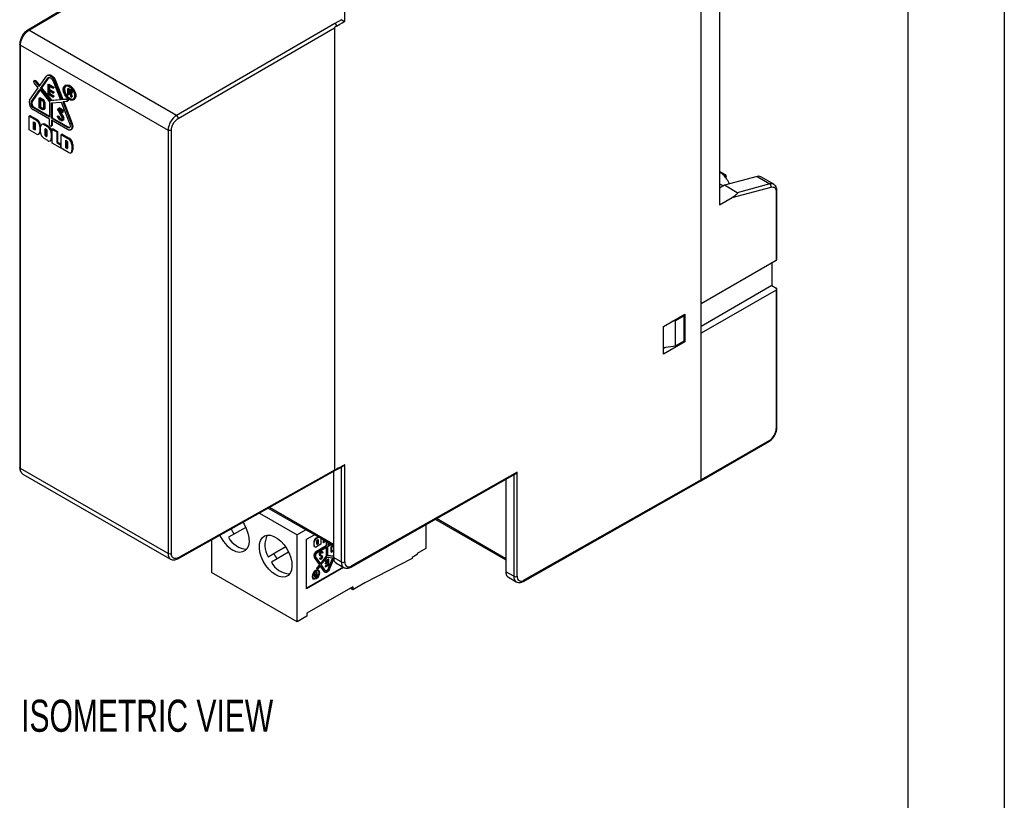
# Model space of a CAD drawing. Header units: millimetres. Extents: x 0 to 349, y 0 to 270.
# Tile 4 of 5: x 268 to 349, y 131 to 195. Entities that reach past the tile are written whole.
import ezdxf

# ---------------------------------------------------------------- set-up
doc = ezdxf.new("R2010")
doc.units = ezdxf.units.MM
doc.header["$LTSCALE"] = 1.25
doc.layers.add('DIMENSIONS', color=140, linetype='Continuous', lineweight=25)
doc.layers.add('TEXT', color=140, linetype='Continuous', lineweight=25)
doc.styles.add('SLDTEXTSTYLE0', font='TXT', dxfattribs={"width": 0.7})

msp = doc.modelspace()

# ---------------------------------------------------------------- linework, layer by layer
at = {"color": 7, "linetype": 'Continuous'}
msp.add_line((349.253, 269.878), (349.253, 0.003), dxfattribs=at)
for p, q in [((324.267, 171.754), (324.267, 215.684)), ((325.787, 208.967), (325.787, 179.899)), ((294.887, 195.05), (294.887, 203.067)), ((282.242, 202.313), (268.754, 194.308)), ((268.855, 194.298), (282.296, 202.276)), ((294.074, 194.859), (281.025, 187.273)), ((294.608, 195.169), (294.074, 194.859)), ((281.025, 187.273), (268.855, 194.298)), ((281.167, 187.028), (294.038, 194.511)), ((294.038, 194.511), (294.038, 158.025)), ((268.099, 193.157), (268.099, 158.237)), ((268.157, 193.076), (280.321, 186.054)), ((268.157, 158.155), (268.157, 193.076)), ((269.342, 190.153), (269.271, 190.113)), ((269.623, 189.554), (269.286, 189.973)), ((269.429, 190.117), (269.358, 190.076)), ((269.358, 190.076), (269.695, 189.656)), ((269.429, 190.117), (269.743, 189.725)), ((269.695, 189.656), (270.29, 190.503)), ((269.82, 189.501), (270.415, 190.348)), ((270.486, 190.389), (269.891, 189.542)), ((270.424, 190.602), (270.353, 190.561)), ((270.486, 190.389), (270.415, 190.348)), ((270.494, 190.399), (270.486, 190.389)), ((270.851, 190.096), (271.446, 188.563)), ((271.046, 190.148), (270.976, 190.107)), ((270.976, 190.107), (271.571, 188.574)), ((271.046, 190.148), (271.641, 188.615)), ((268.914, 188.545), (269.623, 189.554)), ((269.039, 188.39), (269.748, 189.399)), ((269.77, 189.371), (269.11, 188.431)), ((269.748, 189.399), (270.561, 188.387)), ((269.891, 189.542), (269.82, 189.501)), ((270.633, 188.49), (269.82, 189.501)), ((269.891, 189.542), (270.704, 188.531)), ((270.417, 189.821), (270.488, 189.862)), ((270.849, 189.572), (270.417, 189.821)), ((270.417, 189.821), (270.417, 189.03)), ((270.471, 189.727), (270.849, 189.509)), ((270.471, 189.384), (270.471, 189.727)), ((270.471, 189.384), (270.542, 189.425)), ((270.849, 189.166), (270.471, 189.384)), ((270.471, 189.322), (270.849, 189.104)), ((270.471, 189.062), (270.471, 189.322)), ((270.471, 189.062), (270.542, 189.102)), ((270.488, 189.862), (270.92, 189.612)), ((270.542, 189.687), (270.542, 189.425)), ((270.542, 189.425), (270.92, 189.207)), ((270.542, 189.281), (270.542, 189.102)), ((270.542, 189.102), (270.92, 188.884)), ((270.849, 189.572), (270.92, 189.612)), ((270.849, 189.509), (270.849, 189.572)), ((270.849, 189.509), (270.92, 189.55)), ((270.849, 189.166), (270.92, 189.207)), ((270.849, 189.104), (270.849, 189.166)), ((270.849, 189.104), (270.92, 189.145)), ((270.92, 189.612), (270.92, 189.55)), ((270.92, 189.207), (270.92, 189.145)), ((271.893, 189.776), (271.822, 189.735)), ((272.108, 189.507), (272.037, 189.466)), ((272.037, 189.466), (272.037, 188.967)), ((272.235, 189.352), (272.037, 189.466)), ((272.073, 189.236), (272.073, 189.403)), ((272.073, 189.403), (272.235, 189.309)), ((272.144, 189.277), (272.073, 189.236)), ((272.235, 189.143), (272.073, 189.236)), ((272.073, 189.196), (272.217, 189.113)), ((272.073, 188.947), (272.073, 189.196)), ((272.108, 189.507), (272.306, 189.393)), ((272.144, 189.362), (272.144, 189.277)), ((272.144, 189.277), (272.306, 189.184)), ((272.144, 189.155), (272.144, 188.987)), ((272.217, 189.113), (272.318, 188.805)), ((272.306, 189.393), (272.235, 189.352)), ((272.306, 189.184), (272.235, 189.143)), ((272.312, 189.092), (272.383, 189.133)), ((272.336, 189.106), (272.428, 188.823)), ((269.11, 188.431), (269.039, 188.39)), ((269.702, 188.699), (269.773, 188.74)), ((269.702, 188.699), (269.952, 188.554)), ((269.702, 187.909), (269.702, 188.699)), ((269.738, 188.636), (269.952, 188.513)), ((269.738, 187.929), (269.738, 188.636)), ((269.773, 188.74), (270.023, 188.595)), ((269.809, 188.596), (269.809, 187.97)), ((269.952, 188.554), (270.023, 188.595)), ((270.052, 188.34), (270.052, 187.82)), ((270.088, 188.319), (270.159, 188.36)), ((270.088, 188.319), (270.088, 187.79)), ((270.159, 188.36), (270.159, 187.831)), ((270.417, 189.03), (270.849, 188.781)), ((270.849, 188.843), (270.471, 189.062)), ((270.561, 188.387), (270.561, 187.126)), ((271.446, 188.563), (270.633, 188.49)), ((270.704, 188.531), (270.633, 188.49)), ((270.704, 188.531), (271.433, 188.596)), ((270.705, 188.304), (271.518, 188.377)), ((270.705, 187.043), (270.705, 188.304)), ((270.776, 188.311), (270.776, 187.084)), ((270.849, 188.843), (270.92, 188.884)), ((270.849, 188.781), (270.849, 188.843)), ((270.849, 188.781), (270.92, 188.822)), ((270.92, 188.884), (270.92, 188.822)), ((271.518, 188.377), (272.227, 186.55)), ((271.641, 188.615), (271.571, 188.574)), ((271.571, 188.574), (271.908, 188.604)), ((271.641, 188.615), (271.978, 188.645)), ((271.98, 188.418), (271.643, 188.388)), ((271.643, 188.388), (272.352, 186.561)), ((271.726, 188.396), (272.422, 186.602)), ((271.978, 188.645), (271.908, 188.604)), ((271.995, 188.423), (272.065, 188.464)), ((272.037, 188.967), (272.073, 188.947)), ((272.144, 188.987), (272.073, 188.947)), ((272.358, 188.782), (272.257, 189.09)), ((272.318, 188.805), (272.358, 188.782)), ((272.428, 188.823), (272.358, 188.782)), ((272.504, 188.553), (272.575, 188.594)), ((269.302, 187.934), (269.232, 187.894)), ((270.561, 187.126), (269.232, 187.894)), ((270.561, 186.96), (269.232, 187.727)), ((269.302, 187.934), (270.561, 187.208)), ((269.952, 187.764), (269.702, 187.909)), ((269.738, 187.929), (269.809, 187.97)), ((269.952, 187.806), (269.738, 187.929)), ((269.809, 187.97), (270.023, 187.847)), ((269.952, 187.806), (270.023, 187.847)), ((270.057, 187.754), (270.127, 187.795)), ((270.088, 187.79), (270.159, 187.831)), ((271.259, 187.684), (271.591, 187.067)), ((271.283, 187.838), (271.26, 187.823)), ((271.356, 187.881), (271.285, 187.84)), ((271.332, 187.642), (271.403, 187.683)), ((271.648, 187.053), (271.332, 187.642)), ((271.349, 187.833), (271.42, 187.874)), ((271.486, 187.754), (271.349, 187.833)), ((271.385, 187.75), (271.47, 187.701)), ((271.403, 187.683), (271.719, 187.094)), ((271.42, 187.874), (271.557, 187.795)), ((271.557, 187.795), (271.486, 187.754)), ((271.523, 187.643), (271.583, 187.534)), ((271.553, 187.682), (271.623, 187.723)), ((271.623, 187.552), (271.553, 187.682)), ((271.583, 187.534), (271.623, 187.552)), ((271.623, 187.723), (271.694, 187.593)), ((271.623, 187.552), (271.694, 187.593)), ((268.936, 187.265), (268.865, 187.224)), ((268.865, 187.224), (269.454, 186.884)), ((268.865, 186.09), (268.865, 187.224)), ((268.936, 187.265), (269.525, 186.925)), ((269.238, 186.754), (269.332, 186.7)), ((269.238, 186.13), (269.238, 186.754)), ((269.309, 186.713), (269.309, 186.171)), ((269.525, 186.925), (269.454, 186.884)), ((270.561, 186.51), (270.561, 186.96)), ((270.776, 187.084), (270.705, 187.043)), ((272.034, 186.276), (270.705, 187.043)), ((272.034, 186.109), (270.705, 186.877)), ((270.705, 186.877), (270.705, 186.427)), ((270.776, 187.084), (272.105, 186.316)), ((270.776, 186.836), (270.776, 186.468)), ((271.196, 187.177), (271.267, 187.218)), ((271.236, 187.196), (271.196, 187.177)), ((271.196, 187.177), (271.282, 187.018)), ((271.236, 187.196), (271.307, 187.237)), ((271.311, 187.057), (271.236, 187.196)), ((271.267, 187.218), (271.307, 187.237)), ((271.307, 187.237), (271.382, 187.097)), ((271.382, 187.097), (271.311, 187.057)), ((271.348, 186.945), (271.528, 186.842)), ((271.364, 186.998), (271.435, 187.039)), ((271.507, 186.916), (271.364, 186.998)), ((271.435, 187.039), (271.578, 186.957)), ((271.578, 186.957), (271.507, 186.916)), ((271.6, 186.965), (271.569, 186.921)), ((271.591, 186.835), (271.662, 186.876)), ((271.606, 186.849), (271.66, 186.925)), ((271.676, 186.889), (271.606, 186.849)), ((271.719, 187.094), (271.648, 187.053)), ((271.66, 186.925), (271.73, 186.966)), ((271.73, 186.966), (271.676, 186.889)), ((269.454, 185.75), (268.865, 186.09)), ((269.309, 186.171), (269.238, 186.13)), ((269.332, 186.076), (269.238, 186.13)), ((269.309, 186.171), (269.376, 186.132)), ((269.376, 186.102), (269.332, 186.076)), ((269.376, 186.623), (269.376, 186.102)), ((269.82, 186.415), (269.749, 186.374)), ((269.749, 186.374), (269.749, 185.92)), ((269.818, 185.96), (269.749, 185.92)), ((269.818, 185.881), (269.818, 186.334)), ((269.82, 186.415), (269.82, 186.372)), ((269.975, 186.566), (269.904, 186.525)), ((270.183, 186.545), (270.112, 186.504)), ((270.112, 186.504), (270.407, 186.334)), ((270.183, 186.545), (270.478, 186.375)), ((270.235, 186.178), (270.191, 186.153)), ((270.191, 185.631), (270.191, 186.153)), ((270.235, 186.178), (270.284, 186.15)), ((270.262, 186.163), (270.262, 185.672)), ((270.328, 186.073), (270.328, 185.552)), ((270.478, 186.375), (270.407, 186.334)), ((270.684, 186.381), (270.754, 186.422)), ((270.77, 185.864), (270.701, 185.824)), ((270.776, 186.468), (270.705, 186.427)), ((270.841, 186.165), (270.77, 186.125)), ((270.77, 186.125), (271.143, 185.909)), ((270.77, 184.991), (270.77, 186.125)), ((270.841, 186.165), (271.214, 185.95)), ((271.214, 185.95), (271.143, 185.909)), ((271.143, 185.909), (271.143, 185.03)), ((271.214, 185.95), (271.214, 185.071)), ((272.105, 186.316), (272.034, 186.276)), ((272.293, 186.084), (272.364, 186.125)), ((272.422, 186.602), (272.352, 186.561)), ((280.321, 186.054), (280.321, 151.133)), ((280.603, 151.133), (280.603, 186.053)), ((269.663, 185.73), (269.733, 185.77)), ((270.407, 185.2), (270.112, 185.37)), ((270.262, 185.672), (270.191, 185.631)), ((270.306, 185.596), (270.235, 185.555)), ((270.284, 185.526), (270.235, 185.555)), ((270.328, 185.552), (270.284, 185.526)), ((270.306, 185.596), (270.328, 185.582)), ((270.615, 185.18), (270.686, 185.221)), ((270.701, 185.824), (270.701, 185.37)), ((270.77, 185.41), (270.701, 185.37)), ((271.214, 185.071), (271.143, 185.03)), ((271.214, 185.071), (271.517, 184.896)), ((271.588, 185.734), (271.517, 185.694)), ((271.517, 185.694), (272.106, 185.353)), ((271.517, 184.56), (271.517, 185.694)), ((271.588, 185.734), (272.177, 185.394)), ((271.89, 184.599), (271.89, 185.223)), ((271.89, 185.223), (271.983, 185.169)), ((271.961, 185.182), (271.961, 184.64)), ((272.027, 185.093), (272.027, 184.571)), ((272.177, 185.394), (272.106, 185.353)), ((271.448, 184.599), (270.77, 184.991)), ((271.143, 185.03), (271.448, 184.854)), ((271.517, 184.894), (271.448, 184.854)), ((271.448, 184.854), (271.448, 184.599)), ((271.517, 184.639), (271.448, 184.599)), ((272.106, 184.219), (271.517, 184.56)), ((271.961, 184.64), (271.89, 184.599)), ((271.983, 184.545), (271.89, 184.599)), ((271.961, 184.64), (272.027, 184.602)), ((272.027, 184.571), (271.983, 184.545)), ((272.314, 184.199), (272.385, 184.24)), ((272.471, 184.884), (272.401, 184.843)), ((272.401, 184.843), (272.401, 184.39)), ((272.471, 184.43), (272.401, 184.39)), ((272.471, 184.884), (272.471, 184.43)), ((326.276, 182.378), (325.787, 182.66)), ((325.898, 182.538), (326.286, 182.314)), ((328.869, 182.232), (326.176, 181.511)), ((328.869, 182.232), (329.93, 181.62)), ((330.247, 181.592), (329.186, 182.204)), ((325.787, 181.646), (326.098, 181.466)), ((326.176, 181.511), (325.787, 181.286)), ((327.237, 180.899), (326.176, 181.511)), ((326.832, 180.502), (330.035, 181.36)), ((329.93, 181.62), (327.237, 180.899)), ((330.513, 175.407), (330.513, 181.052)), ((325.787, 179.899), (326.832, 180.502)), ((330.454, 180.971), (330.454, 175.326)), ((324.267, 171.754), (330.454, 175.326)), ((330.101, 175.121), (330.101, 173.243)), ((330.101, 173.243), (324.267, 169.876)), ((330.454, 172.876), (324.267, 169.304)), ((330.101, 173.243), (330.454, 173.039)), ((330.454, 172.876), (330.454, 161.444)), ((330.513, 161.526), (330.513, 172.958)), ((324.267, 169.304), (324.267, 171.754)), ((321.156, 169.876), (322.923, 170.896)), ((322.853, 170.733), (322.146, 170.325)), ((322.747, 170.794), (322.853, 170.733)), ((322.853, 168.692), (322.853, 170.733)), ((322.923, 170.896), (322.923, 168.61)), ((321.156, 167.59), (321.156, 169.876)), ((322.146, 170.325), (321.856, 170.28)), ((322.146, 168.284), (322.146, 170.325)), ((324.267, 157.219), (324.267, 169.304)), ((322.923, 168.61), (321.156, 167.59)), ((321.156, 168.13), (322.146, 168.284)), ((321.373, 168.164), (321.156, 168.039)), ((322.146, 168.284), (322.853, 168.692)), ((322.817, 168.671), (322.923, 168.61)), ((324.225, 157.128), (329.847, 160.373)), ((329.888, 160.465), (324.267, 157.219)), ((294.174, 158.033), (294.752, 158.358)), ((294.604, 158.275), (294.604, 150.449)), ((294.887, 150.449), (294.887, 158.466)), ((280.321, 151.133), (268.157, 158.155)), ((268.359, 157.7), (280.533, 150.672)), ((281.124, 150.709), (294.174, 158.033)), ((294.038, 158.025), (281.167, 150.801)), ((293.957, 157.911), (293.957, 150.823)), ((295.405, 150.027), (308.958, 157.715)), ((309.099, 157.863), (295.447, 150.12)), ((308.817, 157.635), (308.817, 149.264)), ((309.099, 149.264), (309.099, 157.863)), ((308.17, 157.268), (308.17, 149.637)), ((309.617, 148.842), (324.225, 157.127)), ((324.267, 157.219), (309.66, 148.934)), ((287.852, 154.485), (290.962, 152.69)), ((288.586, 154.897), (293.957, 151.797)), ((293.957, 151.898), (288.675, 154.947)), ((301.569, 153.524), (301.569, 151.546)), ((302.353, 153.969), (308.17, 150.611)), ((308.17, 150.713), (302.442, 154.019)), ((285.052, 152.913), (285.078, 152.928)), ((285.052, 152.913), (285.078, 152.928)), ((286.726, 153.302), (285.302, 152.48)), ((291.686, 153.107), (290.962, 152.69)), ((290.962, 145.504), (290.962, 152.69)), ((291.74, 152.322), (292.393, 152.699)), ((283.891, 152.262), (283.891, 149.586)), ((291.74, 148.24), (291.74, 152.322)), ((292.341, 152.098), (292.341, 151.826)), ((292.341, 152.098), (292.376, 152.077)), ((292.341, 151.826), (292.376, 151.805)), ((292.376, 151.805), (292.376, 152.077)), ((292.711, 152.515), (292.518, 152.404)), ((292.518, 152.404), (292.553, 152.383)), ((292.553, 152.383), (292.747, 152.495)), ((292.907, 151.907), (292.553, 151.703)), ((293.358, 151.78), (292.561, 151.32)), ((292.6, 151.914), (292.6, 152.227)), ((292.647, 151.951), (292.6, 151.924)), ((292.6, 151.914), (292.627, 151.899)), ((292.627, 152.273), (292.683, 152.305)), ((292.683, 151.931), (292.627, 151.899)), ((292.647, 152.285), (292.647, 151.951)), ((292.647, 151.951), (292.683, 151.931)), ((292.683, 152.305), (292.683, 151.931)), ((292.907, 152.403), (292.907, 151.907)), ((293.095, 152.294), (293.095, 152.057)), ((293.095, 152.057), (293.131, 152.036)), ((293.131, 152.036), (293.131, 152.273)), ((293.336, 152.155), (293.131, 152.036)), ((293.358, 152.05), (293.358, 151.78)), ((293.358, 152.05), (293.394, 152.029)), ((293.358, 151.78), (293.394, 151.76)), ((293.394, 151.76), (293.394, 152.029)), ((293.48, 152.072), (293.48, 151.81)), ((293.672, 151.961), (293.48, 151.85)), ((293.48, 151.81), (293.707, 151.941)), ((293.48, 151.71), (293.794, 151.891)), ((293.907, 151.825), (293.81, 151.769)), ((293.845, 151.749), (293.81, 151.769)), ((293.845, 151.749), (293.943, 151.805)), ((293.845, 151.724), (293.957, 151.788)), ((293.939, 151.777), (293.939, 151.394)), ((288.587, 150.872), (290.011, 151.694)), ((288.587, 150.872), (289.047, 151.137)), ((290.261, 151.261), (288.837, 150.439)), ((290.011, 151.694), (289.047, 151.137)), ((292.393, 151.711), (292.428, 151.691)), ((292.561, 151.32), (292.596, 151.299)), ((292.596, 151.299), (293.394, 151.76)), ((292.596, 151.199), (293.394, 151.66)), ((292.818, 151.173), (292.786, 151.09)), ((292.821, 151.069), (292.786, 151.09)), ((292.792, 151.021), (292.982, 150.887)), ((292.792, 151.021), (292.828, 151)), ((292.818, 151.173), (292.853, 151.153)), ((292.853, 151.153), (292.821, 151.069)), ((292.828, 151), (293.018, 150.866)), ((292.857, 151.087), (292.875, 151.134)), ((293.061, 150.891), (292.862, 151.032)), ((292.972, 151.293), (292.865, 151.231)), ((292.9, 151.211), (292.865, 151.231)), ((293.008, 151.273), (292.9, 151.211)), ((292.913, 151.181), (292.998, 151.23)), ((292.972, 151.293), (293.008, 151.273)), ((293.046, 151.277), (293.011, 151.297)), ((293.018, 151.236), (293.04, 151.221)), ((293.027, 151.234), (293.03, 151.232)), ((293.03, 151.232), (293.075, 151.2)), ((293.075, 151.2), (293.04, 151.221)), ((293.099, 151.239), (293.048, 151.275)), ((293.075, 151.2), (293.099, 151.239)), ((293.358, 151.639), (293.358, 150.924)), ((293.394, 151.66), (293.394, 150.903)), ((293.48, 150.953), (293.48, 151.71)), ((293.933, 150.93), (293.48, 150.97)), ((293.728, 151.659), (293.728, 151.342)), ((293.764, 151.639), (293.728, 151.659)), ((293.764, 151.322), (293.728, 151.342)), ((293.752, 151.289), (293.788, 151.269)), ((293.764, 151.322), (293.764, 151.639)), ((293.785, 151.334), (293.785, 151.646)), ((293.939, 151.394), (293.81, 151.32)), ((293.845, 151.299), (293.81, 151.32)), ((293.957, 151.364), (293.845, 151.299)), ((293.957, 151.339), (293.845, 151.275)), ((293.957, 150.992), (293.933, 150.93)), ((293.957, 151.384), (293.939, 151.394)), ((300.862, 151.056), (300.437, 150.811)), ((301.569, 151.546), (300.862, 151.137)), ((300.862, 151.137), (300.862, 151.056)), ((292.371, 150.829), (292.796, 150.224)), ((292.371, 150.829), (292.406, 150.808)), ((292.831, 150.203), (292.406, 150.808)), ((292.906, 150.296), (292.481, 150.902)), ((292.796, 150.224), (292.594, 149.972)), ((292.629, 149.952), (292.831, 150.203)), ((292.796, 150.224), (292.831, 150.203)), ((292.832, 150.777), (292.808, 150.739)), ((292.808, 150.739), (292.85, 150.71)), ((292.843, 150.718), (292.808, 150.739)), ((292.867, 150.757), (292.832, 150.777)), ((292.867, 150.757), (292.843, 150.718)), ((292.843, 150.718), (292.885, 150.689)), ((292.85, 150.71), (292.852, 150.709)), ((292.885, 150.689), (292.85, 150.71)), ((292.852, 150.709), (292.887, 150.688)), ((292.903, 150.733), (292.867, 150.757)), ((293.358, 150.924), (292.882, 150.331)), ((292.95, 150.785), (292.899, 150.755)), ((292.935, 150.735), (292.899, 150.755)), ((293.394, 150.903), (292.906, 150.296)), ((292.925, 150.692), (293.007, 150.739)), ((292.986, 150.764), (292.935, 150.735)), ((292.949, 150.235), (293.437, 150.842)), ((293.306, 149.727), (292.949, 150.235)), ((292.95, 150.785), (292.986, 150.764)), ((293.018, 150.866), (292.982, 150.887)), ((293.047, 150.782), (293.06, 150.807)), ((293.531, 150.687), (293.272, 150.538)), ((293.272, 150.538), (293.272, 150.5)), ((293.307, 150.517), (293.272, 150.538)), ((293.307, 150.48), (293.272, 150.5)), ((293.499, 150.475), (293.272, 150.344)), ((293.272, 150.344), (293.272, 150.307)), ((293.307, 150.324), (293.272, 150.344)), ((293.307, 150.286), (293.272, 150.307)), ((293.499, 150.232), (293.272, 150.101)), ((293.567, 150.667), (293.307, 150.517)), ((293.307, 150.48), (293.534, 150.611)), ((293.307, 150.517), (293.307, 150.48)), ((293.534, 150.455), (293.307, 150.324)), ((293.307, 150.286), (293.534, 150.417)), ((293.307, 150.324), (293.307, 150.286)), ((293.534, 150.211), (293.307, 150.08)), ((293.307, 150.043), (293.567, 150.193)), ((293.358, 150.924), (293.394, 150.903)), ((293.437, 150.842), (293.925, 150.798)), ((293.957, 150.91), (293.48, 150.953)), ((293.499, 150.59), (293.499, 150.475)), ((293.534, 150.455), (293.499, 150.475)), ((293.499, 150.397), (293.499, 150.232)), ((293.534, 150.211), (293.499, 150.232)), ((293.567, 150.667), (293.531, 150.687)), ((293.883, 150.802), (293.532, 149.898)), ((293.534, 150.611), (293.534, 150.455)), ((293.534, 150.417), (293.534, 150.211)), ((293.567, 150.193), (293.567, 150.667)), ((293.925, 150.798), (293.568, 149.878)), ((293.976, 150.73), (293.643, 149.871)), ((293.933, 150.93), (293.957, 150.916)), ((294.604, 150.449), (293.957, 150.823)), ((294.16, 150.367), (294.811, 149.991)), ((300.437, 150.729), (296.548, 148.729)), ((300.437, 150.811), (300.437, 150.729)), ((290.962, 145.504), (283.891, 149.586)), ((294.757, 150.022), (291.74, 148.28)), ((294.793, 150.002), (291.74, 148.24)), ((292.391, 149.506), (292.367, 149.492)), ((292.367, 149.492), (292.427, 149.377)), ((292.367, 149.492), (292.402, 149.471)), ((292.391, 149.506), (292.426, 149.485)), ((292.426, 149.485), (292.402, 149.471)), ((292.402, 149.471), (292.463, 149.357)), ((292.486, 149.37), (292.426, 149.485)), ((292.427, 149.377), (292.463, 149.357)), ((292.538, 149.441), (292.47, 149.402)), ((292.476, 149.34), (292.573, 149.396)), ((292.573, 149.42), (292.486, 149.37)), ((292.559, 149.603), (292.538, 149.59)), ((292.538, 149.59), (292.538, 149.441)), ((292.538, 149.59), (292.573, 149.57)), ((292.538, 149.441), (292.573, 149.42)), ((292.538, 149.376), (292.538, 149.317)), ((292.559, 149.603), (292.595, 149.582)), ((292.595, 149.582), (292.573, 149.57)), ((292.573, 149.57), (292.573, 149.42)), ((292.573, 149.396), (292.573, 149.296)), ((292.585, 149.888), (292.62, 149.868)), ((292.594, 149.972), (292.629, 149.952)), ((292.595, 149.283), (292.595, 149.582)), ((292.874, 150.142), (292.672, 149.89)), ((292.724, 149.744), (292.688, 149.764)), ((292.863, 150.128), (293.196, 149.654)), ((293.231, 149.634), (292.874, 150.142)), ((293.196, 149.654), (293.231, 149.634)), ((293.234, 149.619), (293.269, 149.599)), ((293.272, 150.101), (293.272, 150.063)), ((293.307, 150.08), (293.272, 150.101)), ((293.307, 150.043), (293.272, 150.063)), ((293.307, 150.08), (293.307, 150.043)), ((293.532, 149.898), (293.568, 149.878)), ((308.817, 149.264), (308.17, 149.637)), ((292.279, 149.055), (292.314, 149.034)), ((292.394, 149.23), (292.429, 149.21)), ((292.44, 149.261), (292.433, 149.257)), ((292.538, 149.317), (292.44, 149.261)), ((292.44, 149.261), (292.476, 149.24)), ((292.573, 149.296), (292.476, 149.24)), ((292.476, 149.214), (292.595, 149.283)), ((292.538, 149.317), (292.573, 149.296)), ((296.548, 148.729), (295.558, 148.158)), ((308.373, 149.182), (309.024, 148.806)), ((295.558, 148.403), (291.775, 146.219)), ((295.558, 148.158), (295.346, 148.28)), ((295.558, 148.403), (295.558, 148.158)), ((291.775, 146.219), (291.775, 145.974)), ((291.775, 145.974), (290.962, 145.504))]:
    msp.add_line(p, q)
at = {"flags": 128}
for points in [[(269.286, 189.973), (269.265, 190.007), (269.253, 190.043), (269.251, 190.077), (269.26, 190.102), (269.278, 190.116), (269.303, 190.116), (269.332, 190.101), (269.358, 190.076)], [(269.342, 190.153), (269.349, 190.157), (269.374, 190.156), (269.402, 190.142), (269.429, 190.117)], [(270.29, 190.503), (270.353, 190.561), (270.435, 190.587), (270.53, 190.577), (270.633, 190.534), (270.735, 190.459), (270.831, 190.358), (270.913, 190.238), (270.976, 190.107)], [(270.415, 190.348), (270.455, 190.385), (270.507, 190.401), (270.568, 190.395), (270.633, 190.367), (270.698, 190.32), (270.759, 190.256), (270.811, 190.179), (270.851, 190.096)], [(270.424, 190.602), (270.506, 190.627), (270.601, 190.618), (270.704, 190.574), (270.806, 190.5), (270.901, 190.399), (270.983, 190.279), (271.046, 190.148)], [(271.681, 189.423), (271.713, 189.605), (271.807, 189.725), (271.948, 189.767), (272.119, 189.725), (272.295, 189.604), (272.454, 189.421), (272.573, 189.201), (272.637, 188.973), (272.637, 188.768), (272.573, 188.614), (272.454, 188.532), (272.295, 188.532), (272.119, 188.615), (271.948, 188.769), (271.807, 188.975), (271.713, 189.203), (271.681, 189.423)], [(271.717, 189.402), (271.747, 189.571), (271.833, 189.682), (271.964, 189.721), (272.122, 189.681), (272.285, 189.569), (272.432, 189.4), (272.543, 189.196), (272.602, 188.985), (272.602, 188.796), (272.543, 188.653), (272.432, 188.577), (272.285, 188.578), (272.122, 188.654), (271.964, 188.797), (271.833, 188.987), (271.747, 189.198), (271.717, 189.402)], [(271.885, 189.708), (271.817, 189.612), (271.787, 189.443)], [(271.787, 189.443), (271.817, 189.239), (271.904, 189.028), (272.035, 188.838), (272.193, 188.695), (272.356, 188.618), (272.503, 188.618), (272.512, 188.621)], [(271.893, 189.776), (272.019, 189.808), (272.189, 189.765), (272.366, 189.645), (272.525, 189.462), (272.644, 189.241), (272.708, 189.013), (272.708, 188.809), (272.644, 188.655), (272.575, 188.594)], [(272.257, 189.09), (272.294, 189.086), (272.323, 189.101), (272.34, 189.132), (272.344, 189.176), (272.333, 189.227), (272.308, 189.277), (272.274, 189.321), (272.235, 189.352)], [(272.235, 189.309), (272.263, 189.287), (272.286, 189.255), (272.302, 189.219), (272.307, 189.184), (272.302, 189.156), (272.286, 189.138), (272.263, 189.133), (272.235, 189.143)], [(272.306, 189.393), (272.345, 189.362), (272.379, 189.318), (272.403, 189.267), (272.414, 189.217), (272.411, 189.173), (272.394, 189.141), (272.383, 189.133)], [(271.908, 188.604), (271.934, 188.599), (271.962, 188.581), (271.987, 188.552), (272.006, 188.517), (272.015, 188.481), (272.013, 188.449), (272.001, 188.428), (271.98, 188.418)], [(271.978, 188.645), (272.005, 188.64), (272.033, 188.622), (272.058, 188.593), (272.077, 188.558), (272.086, 188.522), (272.084, 188.49), (272.071, 188.468), (272.065, 188.464)], [(270.088, 187.79), (270.078, 187.773), (270.066, 187.76), (270.051, 187.751), (270.034, 187.745), (270.015, 187.744), (269.995, 187.747), (269.974, 187.754), (269.952, 187.764)], [(270.023, 187.847), (270.038, 187.839), (270.052, 187.834)], [(271.259, 187.684), (271.249, 187.705), (271.242, 187.726), (271.238, 187.747), (271.236, 187.767), (271.238, 187.786), (271.243, 187.801), (271.25, 187.814), (271.26, 187.823)], [(271.332, 187.642), (271.32, 187.669), (271.314, 187.695), (271.314, 187.719), (271.32, 187.739), (271.331, 187.752), (271.346, 187.759), (271.365, 187.758), (271.385, 187.75)], [(271.578, 186.957), (271.587, 186.952), (271.59, 186.951)], [(271.676, 186.889), (271.67, 186.882), (271.662, 186.876)], [(270.705, 186.427), (270.699, 186.399), (270.684, 186.381), (270.66, 186.376), (270.633, 186.386), (270.605, 186.408), (270.582, 186.439), (270.566, 186.475), (270.561, 186.51)], [(270.776, 186.468), (270.77, 186.439), (270.754, 186.422)], [(272.352, 186.561), (272.388, 186.438), (272.401, 186.321), (272.388, 186.219), (272.352, 186.138), (272.293, 186.084), (272.217, 186.06), (272.129, 186.069), (272.034, 186.109)], [(272.227, 186.55), (272.249, 186.475), (272.257, 186.404), (272.249, 186.342), (272.227, 186.293), (272.191, 186.26), (272.145, 186.246), (272.092, 186.251), (272.034, 186.276)], [(272.422, 186.602), (272.459, 186.479), (272.471, 186.362), (272.459, 186.259), (272.422, 186.179), (272.364, 186.125), (272.364, 186.125)], [(326.286, 182.314), (326.305, 182.296), (326.315, 182.268), (326.317, 182.233), (326.309, 182.194), (326.293, 182.154), (326.287, 182.142)], [(330.035, 181.36), (330.122, 181.374), (330.203, 181.369), (330.275, 181.344), (330.337, 181.301), (330.387, 181.24), (330.424, 181.163), (330.447, 181.073), (330.454, 180.971)], [(286.476, 153.735), (286.583, 153.568), (286.771, 153.204), (286.907, 152.829), (286.985, 152.461), (287, 152.117), (286.953, 151.813), (286.846, 151.563), (286.683, 151.38), (286.472, 151.271), (286.223, 151.241), (285.948, 151.293), (285.659, 151.424)], [(289.194, 149.383), (288.906, 149.586), (288.63, 149.852), (288.381, 150.168), (288.17, 150.521), (288.007, 150.893), (287.9, 151.266), (287.853, 151.625), (287.869, 151.95), (287.946, 152.229), (288.082, 152.447), (288.27, 152.594), (288.502, 152.663), (288.765, 152.652), (289.049, 152.56), (289.34, 152.393), (289.623, 152.157), (289.887, 151.864), (290.118, 151.527), (290.306, 151.163), (290.443, 150.788), (290.52, 150.42), (290.536, 150.076), (290.489, 149.772), (290.381, 149.522), (290.218, 149.339), (290.007, 149.23), (289.759, 149.2), (289.483, 149.252), (289.194, 149.383)], [(293.81, 151.32), (293.798, 151.314), (293.789, 151.312)], [(292.982, 150.887), (292.989, 150.879), (292.993, 150.867), (292.993, 150.853), (292.99, 150.837), (292.983, 150.821), (292.974, 150.806), (292.962, 150.794), (292.95, 150.785)], [(293.018, 150.866), (293.025, 150.858), (293.028, 150.847), (293.028, 150.832), (293.025, 150.817), (293.018, 150.801), (293.009, 150.786), (292.998, 150.773), (292.986, 150.764)], [(292.688, 149.764), (292.594, 149.782), (292.484, 149.744), (292.373, 149.654), (292.279, 149.528), (292.216, 149.383), (292.194, 149.242), (292.216, 149.127), (292.279, 149.055), (292.279, 149.055)], [(292.808, 149.556), (292.786, 149.416), (292.724, 149.271), (292.63, 149.144), (292.519, 149.055), (292.408, 149.016), (292.314, 149.034), (292.251, 149.107), (292.229, 149.222), (292.251, 149.363), (292.314, 149.507), (292.408, 149.634), (292.519, 149.723), (292.63, 149.762), (292.724, 149.744), (292.786, 149.671), (292.808, 149.556)], [(292.787, 149.544), (292.766, 149.414), (292.708, 149.28), (292.621, 149.162), (292.519, 149.08), (292.416, 149.044), (292.329, 149.061), (292.271, 149.128), (292.251, 149.234), (292.271, 149.365), (292.329, 149.498), (292.416, 149.616), (292.519, 149.698), (292.621, 149.734), (292.708, 149.717), (292.766, 149.65), (292.787, 149.544)], [(292.751, 149.564), (292.731, 149.434), (292.673, 149.3), (292.586, 149.183), (292.484, 149.1), (292.381, 149.064), (292.313, 149.073)], [(292.427, 149.377), (292.405, 149.354), (292.388, 149.325), (292.377, 149.294), (292.375, 149.265), (292.382, 149.243), (292.394, 149.23)], [(292.463, 149.357), (292.44, 149.333), (292.423, 149.304), (292.413, 149.274), (292.411, 149.245), (292.417, 149.222), (292.432, 149.209), (292.452, 149.206), (292.476, 149.214)], [(292.476, 149.24), (292.459, 149.234), (292.445, 149.237), (292.436, 149.248), (292.432, 149.265), (292.436, 149.286), (292.445, 149.308), (292.459, 149.327), (292.476, 149.34)], [(292.594, 149.972), (292.581, 149.952), (292.574, 149.93), (292.572, 149.91), (292.578, 149.895), (292.585, 149.888)], [(292.672, 149.89), (292.656, 149.875), (292.639, 149.866), (292.624, 149.866), (292.613, 149.874), (292.608, 149.89), (292.609, 149.91), (292.616, 149.931), (292.629, 149.952)], [(292.69, 149.726), (292.731, 149.671), (292.751, 149.564)], [(293.196, 149.654), (293.234, 149.619), (293.234, 149.619)], [(293.643, 149.871), (293.605, 149.793), (293.556, 149.721), (293.499, 149.66), (293.437, 149.615), (293.376, 149.589), (293.318, 149.584), (293.269, 149.599), (293.231, 149.634)], [(293.568, 149.878), (293.544, 149.828), (293.513, 149.782), (293.476, 149.744), (293.437, 149.715), (293.398, 149.699), (293.362, 149.695), (293.33, 149.705), (293.306, 149.727)], [(293.532, 149.898), (293.508, 149.848), (293.477, 149.803), (293.441, 149.764), (293.402, 149.736), (293.363, 149.719), (293.326, 149.715), (293.314, 149.717)]]:
    msp.add_lwpolyline(points, dxfattribs=at)
for centre, radius, start, end in [((269.561, 188.325), 0.683, 161.22155, 241.18981), ((269.431, 188.257), 0.414, 161.22155, 241.18981), ((269.502, 188.297), 0.414, 161.22155, 241.18981), ((269.793, 188.305), 0.295, 2.60548, 57.39452), ((269.835, 188.33), 0.217, 2.60548, 57.39452), ((269.864, 188.346), 0.295, 2.60548, 57.39452), ((269.996, 187.858), 0.068, 230.06798, 325.76305), ((270.087, 187.862), 0.0779, 300.81049, 336.5957), ((271.312, 187.783), 0.0626, 53.87722, 117.52369), ((271.382, 187.823), 0.0636, 54.13828, 114.55126), ((271.525, 187.753), 0.141, 180.80094, 209.69199), ((271.391, 187.575), 0.149, 27.37241, 57.91173), ((271.387, 187.596), 0.186, 27.37241, 57.91173), ((271.458, 187.637), 0.186, 27.37241, 57.91173), ((269.28, 186.619), 0.096, 2.60548, 57.39452), ((269.109, 186.345), 0.64, 2.60548, 57.39452), ((269.18, 186.386), 0.64, 2.60548, 57.39452), ((271.448, 187.103), 0.187, 207.1059, 237.8882), ((271.444, 187.125), 0.149, 207.1059, 237.8882), ((271.515, 187.165), 0.149, 207.1059, 237.8882), ((271.535, 186.951), 0.0448, 230.75183, 319.4672), ((271.563, 186.885), 0.056, 230.75183, 319.4672), ((271.504, 187.008), 0.105, 335.71042, 34.17422), ((271.54, 186.979), 0.131, 335.71042, 34.17422), ((271.61, 187.02), 0.131, 335.71042, 34.17422), ((269.349, 186.097), 0.0273, 230.79671, 9.21404), ((269.569, 185.891), 0.182, 230.79671, 9.21404), ((269.63, 185.927), 0.188, 303.4128, 358.78173), ((269.997, 186.363), 0.182, 50.79671, 189.21404), ((270.457, 185.91), 0.64, 182.60548, 237.39452), ((270.061, 186.375), 0.21, 54.38242, 114.30712), ((270.218, 186.157), 0.0273, 50.79671, 189.21404), ((270.232, 186.069), 0.096, 2.60548, 57.39452), ((270.062, 185.795), 0.64, 2.60548, 57.39452), ((270.126, 185.83), 0.649, 6.63553, 57.17708), ((272.203, 186.463), 0.177, 236.07868, 276.26997), ((270.287, 185.636), 0.096, 182.60548, 237.39452), ((270.357, 185.676), 0.096, 182.60548, 237.39452), ((270.301, 185.547), 0.0273, 230.79671, 9.21404), ((270.522, 185.341), 0.182, 230.79671, 9.21404), ((270.582, 185.377), 0.188, 303.4128, 358.78173), ((271.932, 185.088), 0.096, 2.60548, 57.39452), ((271.761, 184.814), 0.64, 2.60548, 57.39452), ((271.832, 184.855), 0.64, 2.60548, 57.39452), ((272.001, 184.567), 0.0273, 230.79671, 9.21404), ((272.221, 184.36), 0.182, 230.79671, 9.21404), ((272.273, 184.405), 0.2, 304.05635, 7.25583), ((326.249, 182.341), 0.0461, 324.81491, 53.64876), ((328.995, 181.85), 0.403, 61.6384, 108.14968), ((330.055, 181.239), 0.401, 60.41517, 108.20919), ((329.786, 181.411), 0.254, 348.36931, 55.46576), ((330.413, 181.062), 0.101, 294.37596, 354.29028), ((330.413, 175.417), 0.101, 294.37466, 354.3052), ((330.423, 172.958), 0.0873, 290.78342, 69.21658), ((330.413, 161.536), 0.101, 294.37466, 354.3052), ((329.226, 161.5), 1.229, 302.60548, 357.39452), ((329.79, 160.454), 0.0986, 305.01333, 6.29885), ((287.22, 153.861), 2.894, 204.64937, 237.36348), ((288.468, 154.597), 3.28, 205.62816, 214.37184), ((290.105, 151.842), 1.801, 152.84342, 212.5763), ((286.9, 153.309), 1.8, 207.42311, 267.15405), ((292.46, 151.81), 0.12, 172.74417, 235.94365), ((292.725, 152.08), 0.384, 122.60548, 177.39452), ((292.484, 151.788), 0.109, 170.78596, 309.20329), ((292.76, 152.06), 0.384, 122.60548, 177.39452), ((292.658, 152.224), 0.0576, 122.60548, 177.39452), ((292.616, 151.911), 0.0164, 170.78596, 309.20329), ((293.454, 152.045), 0.0954, 127.64151, 177.13204), ((293.489, 152.025), 0.0954, 127.64151, 177.13204), ((293.916, 151.605), 0.195, 122.84039, 163.83025), ((292.004, 152.556), 3.28, 205.62816, 214.37184), ((292.758, 150.961), 0.41, 118.81019, 198.77845), ((292.794, 150.94), 0.41, 118.81019, 198.77845), ((292.716, 150.982), 0.249, 118.81019, 198.77845), ((292.837, 151.06), 0.0595, 149.79188, 221.18275), ((292.872, 151.039), 0.0595, 149.79188, 221.18275), ((292.928, 151.132), 0.117, 122.63797, 159.77289), ((292.898, 151.063), 0.0476, 149.79188, 221.18275), ((292.963, 151.112), 0.117, 122.63797, 159.77289), ((292.963, 151.102), 0.0938, 122.63797, 159.77289), ((292.995, 151.263), 0.038, 65.32762, 125.98284), ((293.016, 151.206), 0.0297, 60.85045, 126.37688), ((293.03, 151.243), 0.0372, 60.85045, 126.37688), ((293.786, 151.336), 0.058, 174.37962, 234.30196), ((293.814, 151.314), 0.0504, 170.78596, 309.20329), ((293.951, 151.585), 0.195, 122.84039, 163.83025), ((293.925, 151.6), 0.146, 122.75339, 161.8365), ((293.822, 151.328), 0.037, 170.78596, 309.20329), ((290.435, 151.268), 1.8, 207.42311, 267.15405), ((292.879, 150.787), 0.0376, 268.6414, 302.39405), ((292.903, 150.722), 0.0373, 241.59817, 306.2602), ((292.917, 150.759), 0.0299, 241.59817, 306.2602), ((292.948, 150.834), 0.111, 302.06028, 332.3128), ((293.007, 150.85), 0.0686, 321.44974, 37.68804), ((295.108, 150.401), 0.507, 174.50685, 233.16701), ((294.745, 150.722), 0.307, 242.60967, 297.39033), ((295.231, 150.393), 0.349, 170.66742, 308.45586), ((295.351, 150.108), 0.0972, 303.58535, 6.71321), ((309.321, 149.215), 0.507, 174.50685, 233.16701), ((308.958, 149.537), 0.307, 242.60967, 297.39033), ((309.443, 149.207), 0.349, 170.66742, 308.45586), ((309.564, 148.923), 0.0972, 303.58535, 6.71321)]:
    msp.add_arc(centre, radius, start, end)
for points, knots in [([(294.215, 194.633), (294.211, 194.671), (294.195, 194.72), (294.142, 194.806), (294.106, 194.841), (294.074, 194.859)], [0, 0, 0, 0, 0.5, 0.5, 1, 1, 1, 1]), ([(294.608, 195.169), (294.617, 195.164), (294.636, 195.153), (294.669, 195.134), (294.707, 195.114), (294.742, 195.096), (294.78, 195.075), (294.813, 195.059), (294.84, 195.049), (294.857, 195.044), (294.872, 195.043), (294.882, 195.048), (294.887, 195.05)], [0, 0, 0, 0, 0.103155, 0.213631, 0.334126, 0.466726, 0.558692, 0.745402, 0.82693, 0.878727, 0.946506, 1, 1, 1, 1]), ([(268.755, 194.308), (268.669, 194.245), (268.496, 194.12), (268.28, 193.816), (268.128, 193.475), (268.109, 193.263), (268.099, 193.157)], [0, 0, 0, 0, 0.250004, 0.499992, 0.749985, 1, 1, 1, 1]), ([(268.157, 193.076), (268.157, 193.182), (268.175, 193.299), (268.245, 193.536), (268.297, 193.656), (268.49, 193.995), (268.672, 194.19), (268.855, 194.298)], [0, 0, 0, 0, 0.25, 0.25, 0.5, 0.5, 1, 1, 1, 1]), ([(268.855, 194.298), (268.837, 194.306), (268.801, 194.321), (268.765, 194.32), (268.755, 194.308), (268.755, 194.308)], [0, 0, 0, 0, 0.497868, 0.995736, 1, 1, 1, 1]), ([(268.157, 193.076), (268.142, 193.087), (268.11, 193.111), (268.094, 193.142), (268.099, 193.157), (268.099, 193.157)], [0, 0, 0, 0, 0.499347, 0.998695, 1, 1, 1, 1]), ([(281.025, 187.273), (280.84, 187.165), (280.657, 186.972), (280.462, 186.634), (280.41, 186.513), (280.339, 186.277), (280.321, 186.16), (280.321, 186.054)], [0, 0, 0, 0, 0.5, 0.5, 0.75, 0.75, 1, 1, 1, 1]), ([(280.603, 186.053), (280.603, 186.13), (280.615, 186.219), (280.67, 186.411), (280.713, 186.512), (280.823, 186.702), (280.889, 186.79), (281.028, 186.934), (281.1, 186.99), (281.167, 187.028)], [0, 0, 0, 0, 0.25, 0.25, 0.5, 0.5, 0.75, 0.75, 1, 1, 1, 1]), ([(281.167, 187.028), (281.166, 187.071), (281.151, 187.122), (281.098, 187.213), (281.062, 187.252), (281.025, 187.273)], [0, 0, 0, 0, 0.5, 0.5, 1, 1, 1, 1]), ([(280.603, 186.053), (280.566, 186.032), (280.514, 186.02), (280.41, 186.02), (280.358, 186.032), (280.321, 186.054)], [0, 0, 0, 0, 0.5, 0.5, 1, 1, 1, 1]), ([(326.595, 181.623), (326.563, 181.698), (326.493, 181.86), (326.321, 182.116), (326.095, 182.37), (325.908, 182.549), (325.799, 182.621), (325.787, 182.629)], [0, 0, 0, 0, 0.190095, 0.416038, 0.704814, 0.967834, 1, 1, 1, 1]), ([(326.293, 182.134), (326.293, 182.134), (326.309, 182.154), (326.326, 182.205), (326.336, 182.273), (326.323, 182.33), (326.299, 182.363), (326.281, 182.375), (326.276, 182.378)], [0, 0, 0, 0, 0.0016546, 0.2538647, 0.5122752, 0.7398145, 0.9312527, 1, 1, 1, 1]), ([(330.513, 181.052), (330.511, 181.096), (330.506, 181.213), (330.453, 181.377), (330.363, 181.518), (330.279, 181.562), (330.25, 181.578)], [0, 0, 0, 0, 0.198864, 0.527385, 0.833751, 1, 1, 1, 1]), ([(327.237, 180.899), (327.253, 180.889), (327.26, 180.872), (327.241, 180.821), (327.216, 180.787), (327.098, 180.671), (326.961, 180.576), (326.832, 180.502)], [0, 0, 0, 0, 0.25, 0.25, 0.5, 0.5, 1, 1, 1, 1]), ([(329.847, 160.373), (329.885, 160.397), (329.991, 160.464), (330.153, 160.62), (330.316, 160.845), (330.436, 161.095), (330.503, 161.329), (330.51, 161.469), (330.513, 161.526)], [0, 0, 0, 0, 0.103764, 0.294414, 0.484462, 0.674564, 0.866305, 1, 1, 1, 1]), ([(294.887, 158.466), (294.884, 158.464), (294.877, 158.46), (294.859, 158.443), (294.821, 158.409), (294.784, 158.374), (294.755, 158.36), (294.752, 158.359)], [0, 0, 0, 0, 0.069916, 0.162083, 0.42204, 0.934372, 1, 1, 1, 1]), ([(268.157, 158.155), (268.142, 158.167), (268.11, 158.19), (268.094, 158.222), (268.099, 158.236), (268.099, 158.237)], [0, 0, 0, 0, 0.498354, 0.996708, 1, 1, 1, 1]), ([(268.099, 158.236), (268.102, 158.179), (268.109, 158.063), (268.162, 157.911), (268.245, 157.782), (268.324, 157.726), (268.363, 157.698)], [0, 0, 0, 0, 0.243678, 0.492664, 0.745392, 1, 1, 1, 1]), ([(294.173, 158.035), (294.175, 158.035), (294.189, 158.038), (294.205, 158.063), (294.212, 158.093), (294.215, 158.107)], [0, 0, 0, 0, 0.060019, 0.545685, 1, 1, 1, 1]), ([(308.957, 157.717), (308.964, 157.72), (308.997, 157.736), (309.048, 157.787), (309.083, 157.838), (309.099, 157.863)], [0, 0, 0, 0, 0.117668, 0.563759, 1, 1, 1, 1]), ([(324.223, 157.131), (324.227, 157.132), (324.245, 157.136), (324.262, 157.168), (324.265, 157.203), (324.267, 157.219)], [0, 0, 0, 0, 0.130125, 0.582002, 1, 1, 1, 1]), ([(280.603, 151.133), (280.566, 151.111), (280.514, 151.099), (280.41, 151.099), (280.358, 151.112), (280.321, 151.133)], [0, 0, 0, 0, 0.5, 0.5, 1, 1, 1, 1]), ([(280.321, 151.133), (280.321, 151.027), (280.339, 150.931), (280.41, 150.775), (280.462, 150.714), (280.527, 150.676)], [0, 0, 0, 0, 0.5, 0.5, 1, 1, 1, 1]), ([(281.167, 150.801), (281.1, 150.764), (281.028, 150.738), (280.889, 150.723), (280.823, 150.735), (280.713, 150.799), (280.67, 150.851), (280.615, 150.98), (280.603, 151.056), (280.603, 151.133)], [0, 0, 0, 0, 0.25, 0.25, 0.5, 0.5, 0.75, 0.75, 1, 1, 1, 1]), ([(280.529, 150.674), (280.573, 150.654), (280.66, 150.614), (280.812, 150.606), (280.97, 150.633), (281.073, 150.684), (281.124, 150.709)], [0, 0, 0, 0, 0.254476, 0.507143, 0.756165, 1, 1, 1, 1]), ([(281.167, 150.801), (281.164, 150.782), (281.159, 150.743), (281.14, 150.712), (281.124, 150.709), (281.124, 150.709)], [0, 0, 0, 0, 0.497262, 0.994524, 1, 1, 1, 1]), ([(293.957, 150.823), (293.967, 150.711), (293.986, 150.504), (294.113, 150.419), (294.172, 150.379)], [0, 0, 0, 0, 0.537878, 1, 1, 1, 1]), ([(294.808, 150.005), (294.835, 149.986), (294.914, 149.932), (295.079, 149.919), (295.252, 149.95), (295.359, 150.004), (295.405, 150.027)], [0, 0, 0, 0, 0.162108, 0.467609, 0.774277, 1, 1, 1, 1]), ([(308.17, 149.637), (308.18, 149.526), (308.199, 149.319), (308.326, 149.234), (308.385, 149.194)], [0, 0, 0, 0, 0.5378784, 1, 1, 1, 1]), ([(309.021, 148.82), (309.048, 148.801), (309.127, 148.746), (309.292, 148.734), (309.465, 148.765), (309.572, 148.819), (309.617, 148.842)], [0, 0, 0, 0, 0.162108, 0.467609, 0.774277, 1, 1, 1, 1])]:
    msp.add_open_spline(points, degree=3, knots=knots)
for points in [[(294.215, 194.633), (294.356, 194.723), (294.581, 194.863), (294.887, 195.05)], [(294.608, 195.169), (294.606, 195.169), (294.605, 195.17), (294.604, 195.171)], [(294.215, 194.633), (294.097, 194.558), (294.038, 194.517), (294.038, 194.511)], [(294.887, 158.466), (294.581, 158.3), (294.356, 158.18), (294.215, 158.107)], [(268.364, 157.698), (268.233, 157.773), (268.157, 157.941), (268.157, 158.155)], [(294.038, 158.025), (294.038, 158.019), (294.097, 158.047), (294.215, 158.107)]]:
    msp.add_open_spline(points, degree=3)
at = {"layer": 'TEXT'}
msp.add_line((341.312, 261.938), (341.312, 7.938), dxfattribs=at)

# ---------------------------------------------------------------- texts
at = {"layer": 'DIMENSIONS', "insert": (268.212, 139.09), "char_height": 2.64583, "attachment_point": 1, "style": 'SLDTEXTSTYLE0'}
msp.add_mtext('ISOMETRIC VIEW', dxfattribs=at)

doc.saveas('drawing.dxf')
